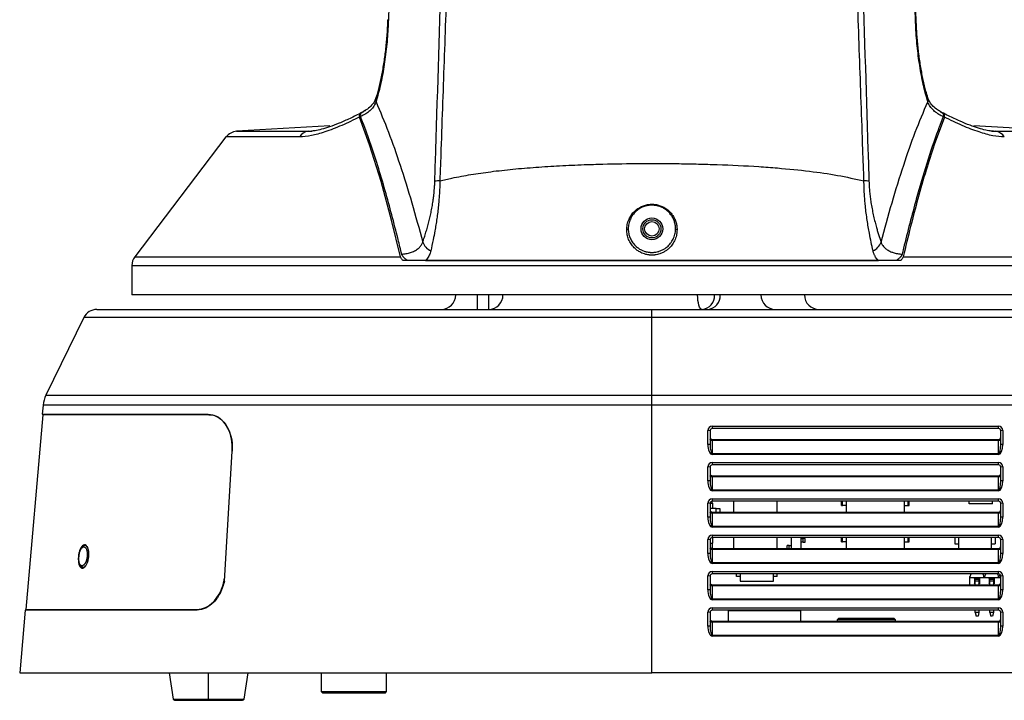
# Model space of a CAD drawing. Header units: millimetres. Extents: x 0 to 1100, y 0 to 813.
# Tile 21 of 24: x 894 to 1029, y 355 to 449. Entities that reach past the tile are written whole.
import ezdxf

# ---------------------------------------------------------------- set-up
doc = ezdxf.new("R2010")
doc.units = ezdxf.units.MM
doc.styles.add('SLDTEXTSTYLE0', font='TXT', dxfattribs={"width": 0.75})
doc.dimstyles.new('SLDDIMSTYLE1', dxfattribs={"dimtxt": 6.35, "dimasz": 9.3, "dimexe": 0, "dimexo": 0.0625, "dimgap": 1.5875, "dimtad": 1, "dimrnd": 1e-09, "dimzin": 12, "dimdsep": 46, "dimtxsty": 'SLDTEXTSTYLE0', "dimsah": 1, "dimcen": 0.09, "dimadec": 0, "dimazin": 3, "dimtfac": 1, "dimtofl": 0, "dimtmove": 0, "dimatfit": 3, "dimfxl": 1, "dimfrac": 2, "dimtolj": 1, "dimtzin": 12, "dimarcsym": 0})

# ---------------------------------------------------------------- blocks, each defined once
blk = doc.blocks.new('_D_14')
at = {"color": 7, "linetype": 'Continuous', "lineweight": 0}
for p, q in [((1024.79, 560.74), (1099.92, 560.74)), ((1096.92, 355.36), (1096.92, 560.74)), ((1049.44, 355.36), (1099.92, 355.36))]:
    blk.add_line(p, q, dxfattribs=at)
at = {"color": 7, "linetype": 'Continuous', "lineweight": 18}
for points in [[(1096.92, 560.74), (1095.41, 551.44), (1098.43, 551.44)], [(1096.92, 355.36), (1098.43, 364.66), (1095.41, 364.66)]]:
    blk.add_solid(points, dxfattribs=at)
at = {"color": 7, "linetype": 'Continuous', "lineweight": 18, "insert": (1088.73, 434.24), "char_height": 6.35, "attachment_point": 1, "rotation": 90, "style": 'SLDTEXTSTYLE0'}
blk.add_mtext('205.38', dxfattribs=at)

msp = doc.modelspace()

# ---------------------------------------------------------------- linework, layer by layer
at = {"color": 7, "linetype": 'Continuous', "lineweight": 25}
for p, q in [((942.79, 438.272), (942.633, 437.926)), ((942.911, 438.672), (942.79, 438.29)), ((1018.741, 438.29), (1018.637, 438.641)), ((941.926, 431.808), (940.52, 435.637)), ((1021.012, 435.637), (1019.607, 431.814)), ((936.449, 434.457), (923.612, 433.684)), ((1037.919, 433.684), (1025.075, 434.458)), ((922.156, 432.9), (909.614, 416.419)), ((943.491, 426.782), (941.926, 431.808)), ((944.943, 421.441), (943.491, 426.782)), ((946.178, 416.419), (944.943, 421.441)), ((909.206, 415.207), (909.206, 411.162)), ((1014.983, 415.882), (946.548, 415.882)), ((949.601, 415.884), (1011.93, 415.884)), ((1052.326, 411.162), (909.206, 411.162)), ((956.766, 409.162), (956.766, 411.162)), ((958.316, 409.162), (958.316, 411.162)), ((902.592, 408.04), (897.377, 397.377)), ((904.388, 409.162), (980.766, 409.162)), ((980.766, 408.04), (980.766, 409.162)), ((980.766, 409.162), (1062.766, 409.162)), ((980.766, 397.377), (980.766, 408.04)), ((1062.766, 408.04), (980.766, 408.04)), ((980.766, 397.377), (1062.766, 397.377)), ((980.766, 395.969), (980.766, 397.377)), ((896.986, 395.969), (896.88, 394.762)), ((980.766, 359.162), (980.766, 395.969)), ((1062.766, 395.969), (980.766, 395.969)), ((896.972, 394.662), (894.627, 367.862)), ((896.88, 394.762), (919.711, 394.762)), ((919.782, 394.662), (896.972, 394.662)), ((898.486, 394.762), (898.478, 394.662)), ((919.782, 394.662), (920.111, 394.662)), ((989.066, 393.088), (1028.466, 393.088)), ((989.066, 393.088), (989.066, 392.762)), ((1028.466, 392.762), (1028.466, 393.088)), ((988.466, 390.589), (988.466, 392.488)), ((988.766, 392.462), (988.766, 390.563)), ((1028.466, 392.762), (989.066, 392.762)), ((1028.766, 390.563), (1028.766, 392.462)), ((1029.066, 392.488), (1029.066, 390.589)), ((989.066, 391.262), (989.066, 391.114)), ((989.066, 391.262), (1028.466, 391.262)), ((989.066, 391.114), (989.066, 389.328)), ((1028.466, 391.114), (989.066, 391.114)), ((1028.466, 391.114), (1028.466, 391.262)), ((1028.466, 389.328), (1028.466, 391.114)), ((922.782, 385.762), (923.015, 389.662)), ((989.066, 389.328), (989.066, 389.202)), ((989.066, 389.328), (1028.466, 389.328)), ((1028.466, 389.202), (989.066, 389.202)), ((1028.466, 389.202), (1028.466, 389.328)), ((989.066, 388.088), (1028.466, 388.088)), ((989.066, 388.088), (989.066, 387.762)), ((1028.466, 387.762), (989.066, 387.762)), ((1028.466, 387.762), (1028.466, 388.088)), ((988.466, 385.589), (988.466, 387.488)), ((988.766, 387.462), (988.766, 385.563)), ((989.066, 386.262), (989.066, 386.114)), ((989.066, 386.262), (1028.466, 386.262)), ((1028.466, 386.114), (1028.466, 386.262)), ((1028.766, 385.563), (1028.766, 387.462)), ((1029.066, 387.488), (1029.066, 385.589)), ((921.943, 371.762), (922.782, 385.762)), ((989.066, 386.114), (989.066, 384.328)), ((1028.466, 386.114), (989.066, 386.114)), ((1028.466, 384.328), (1028.466, 386.114)), ((989.066, 384.328), (989.066, 384.202)), ((989.066, 384.328), (1028.466, 384.328)), ((1028.466, 384.202), (989.066, 384.202)), ((1028.466, 384.202), (1028.466, 384.328)), ((988.466, 380.589), (988.466, 382.488)), ((988.766, 382.462), (988.766, 380.563)), ((988.77, 382.512), (989.166, 382.512)), ((989.066, 383.088), (1028.466, 383.088)), ((989.066, 383.088), (989.066, 382.762)), ((989.066, 382.512), (989.066, 382.762)), ((1028.466, 382.762), (989.066, 382.762)), ((989.166, 381.762), (989.166, 382.512)), ((992.016, 382.762), (992.016, 381.262)), ((998.016, 381.262), (998.016, 382.762)), ((1006.866, 382.162), (1006.866, 382.762)), ((1006.866, 382.162), (1007.016, 382.162)), ((1007.016, 382.162), (1007.016, 382.762)), ((1007.516, 382.162), (1007.016, 382.162)), ((1007.516, 382.762), (1007.516, 381.262)), ((1015.516, 381.262), (1015.516, 382.762)), ((1015.516, 382.162), (1016.016, 382.162)), ((1016.016, 382.162), (1016.016, 382.762)), ((1016.016, 382.162), (1016.166, 382.162)), ((1016.166, 382.162), (1016.166, 382.762)), ((1024.416, 382.412), (1024.416, 382.762)), ((1027.616, 382.412), (1024.416, 382.412)), ((1027.616, 382.412), (1027.616, 382.762)), ((1028.466, 382.762), (1028.466, 383.088)), ((1028.766, 380.563), (1028.766, 382.462)), ((1029.066, 382.488), (1029.066, 380.589)), ((989.616, 381.762), (988.766, 381.762)), ((989.066, 381.262), (989.066, 381.114)), ((989.066, 381.262), (1028.466, 381.262)), ((989.066, 381.114), (989.066, 379.328)), ((1028.466, 381.114), (989.066, 381.114)), ((989.616, 381.262), (989.616, 381.762)), ((989.616, 381.762), (990.116, 381.762)), ((990.116, 381.762), (990.116, 381.262)), ((1028.466, 381.114), (1028.466, 381.262)), ((1028.466, 379.328), (1028.466, 381.114)), ((989.066, 379.328), (989.066, 379.202)), ((989.066, 379.328), (1028.466, 379.328)), ((1028.466, 379.202), (989.066, 379.202)), ((989.066, 378.088), (1028.466, 378.088)), ((989.066, 378.088), (989.066, 377.762)), ((1028.466, 379.202), (1028.466, 379.328)), ((1028.466, 377.762), (1028.466, 378.088)), ((988.466, 375.589), (988.466, 377.488)), ((988.766, 377.462), (988.766, 375.563)), ((988.766, 377.012), (989.166, 377.012)), ((1028.466, 377.762), (989.066, 377.762)), ((989.066, 377.012), (989.066, 376.262)), ((989.166, 377.012), (989.166, 377.762)), ((992.016, 377.762), (992.016, 376.262)), ((998.016, 376.262), (998.016, 377.762)), ((999.916, 377.762), (999.916, 376.262)), ((1001.316, 376.262), (1001.316, 377.762)), ((1001.316, 377.612), (1001.566, 377.612)), ((1001.566, 377.112), (1001.316, 377.112)), ((1001.566, 377.112), (1001.566, 377.612)), ((1001.866, 377.612), (1001.566, 377.612)), ((1001.566, 377.112), (1001.866, 377.112)), ((1001.866, 377.112), (1001.866, 377.612)), ((1006.866, 377.162), (1006.866, 377.762)), ((1006.866, 377.162), (1007.016, 377.162)), ((1007.016, 377.162), (1007.016, 377.762)), ((1007.516, 377.162), (1007.016, 377.162)), ((1007.516, 377.762), (1007.516, 376.262)), ((1015.516, 376.262), (1015.516, 377.762)), ((1015.516, 377.162), (1016.016, 377.162)), ((1016.016, 377.162), (1016.016, 377.762)), ((1016.016, 377.162), (1016.166, 377.162)), ((1016.166, 377.162), (1016.166, 377.762)), ((1022.436, 377.762), (1022.436, 376.917)), ((1022.436, 376.917), (1022.946, 376.917)), ((1022.946, 377.762), (1022.946, 376.262)), ((1027.516, 376.262), (1027.516, 377.762)), ((1027.516, 376.917), (1028.026, 376.917)), ((1028.026, 377.762), (1028.026, 376.917)), ((1028.766, 375.563), (1028.766, 377.462)), ((1029.066, 377.488), (1029.066, 375.589)), ((989.066, 376.262), (989.066, 376.114)), ((989.066, 376.262), (1028.466, 376.262)), ((989.066, 376.114), (989.066, 374.328)), ((1028.466, 376.114), (989.066, 376.114)), ((999.366, 376.262), (999.366, 376.662)), ((999.666, 376.662), (999.366, 376.662)), ((999.666, 376.262), (999.666, 376.662)), ((999.666, 376.662), (999.916, 376.662)), ((1028.466, 376.114), (1028.466, 376.262)), ((1028.466, 374.328), (1028.466, 376.114)), ((989.066, 374.328), (989.066, 374.202)), ((989.066, 374.328), (1028.466, 374.328)), ((1028.466, 374.202), (989.066, 374.202)), ((1028.466, 374.202), (1028.466, 374.328)), ((989.066, 373.088), (1028.466, 373.088)), ((989.066, 373.088), (989.066, 372.762)), ((1028.466, 372.762), (989.066, 372.762)), ((992.421, 372.407), (992.421, 372.762)), ((992.916, 372.762), (992.916, 371.762)), ((997.516, 371.762), (997.516, 372.762)), ((998.011, 372.407), (998.011, 372.762)), ((1024.566, 372.387), (1024.716, 372.762)), ((1026.316, 372.762), (1026.466, 372.387)), ((1026.566, 372.387), (1026.716, 372.762)), ((1028.316, 372.762), (1028.466, 372.387)), ((1028.466, 372.762), (1028.466, 373.088)), ((1028.566, 372.387), (1028.68, 372.672)), ((921.974, 372.262), (921.974, 372.262)), ((988.466, 370.589), (988.466, 372.488)), ((988.766, 372.462), (988.766, 370.563)), ((989.066, 371.262), (989.066, 371.114)), ((989.066, 371.262), (1028.466, 371.262)), ((992.916, 372.407), (992.421, 372.407)), ((992.916, 371.762), (997.516, 371.762)), ((998.011, 372.407), (997.516, 372.407)), ((1024.516, 372.387), (1024.566, 372.387)), ((1024.516, 372.262), (1024.516, 372.387)), ((1024.516, 372.262), (1024.566, 372.262)), ((1024.516, 371.262), (1024.516, 372.262)), ((1024.566, 372.262), (1024.566, 372.387)), ((1024.566, 372.262), (1026.466, 372.262)), ((1025.266, 372.012), (1025.166, 372.112)), ((1025.866, 372.112), (1025.166, 372.112)), ((1025.166, 372.112), (1025.166, 371.412)), ((1025.166, 371.412), (1025.266, 371.512)), ((1025.166, 371.412), (1025.266, 371.412)), ((1025.766, 372.012), (1025.266, 372.012)), ((1025.266, 371.812), (1025.266, 372.012)), ((1025.266, 371.812), (1025.766, 371.812)), ((1025.266, 371.262), (1025.266, 371.812)), ((1025.766, 372.012), (1025.866, 372.112)), ((1025.766, 372.012), (1025.766, 371.812)), ((1025.766, 371.812), (1025.766, 371.262)), ((1025.866, 371.412), (1025.766, 371.512)), ((1025.766, 371.412), (1025.866, 371.412)), ((1025.866, 372.112), (1025.866, 371.412)), ((1026.466, 372.262), (1026.466, 372.387)), ((1026.466, 372.262), (1026.516, 372.262)), ((1026.516, 372.387), (1026.566, 372.387)), ((1026.516, 372.262), (1026.566, 372.262)), ((1026.566, 372.262), (1026.566, 372.387)), ((1026.566, 372.262), (1028.466, 372.262)), ((1027.266, 372.012), (1027.166, 372.112)), ((1027.866, 372.112), (1027.166, 372.112)), ((1027.166, 372.112), (1027.166, 371.412)), ((1027.166, 371.412), (1027.266, 371.512)), ((1027.166, 371.412), (1027.266, 371.412)), ((1027.266, 371.812), (1027.266, 372.012)), ((1027.766, 372.012), (1027.266, 372.012)), ((1027.266, 371.812), (1027.766, 371.812)), ((1027.266, 371.262), (1027.266, 371.812)), ((1027.766, 372.012), (1027.866, 372.112)), ((1027.766, 372.012), (1027.766, 371.812)), ((1027.766, 371.812), (1027.766, 371.262)), ((1027.866, 371.412), (1027.766, 371.512)), ((1027.766, 371.412), (1027.866, 371.412)), ((1027.866, 372.112), (1027.866, 371.412)), ((1028.466, 372.262), (1028.466, 372.387)), ((1028.466, 372.262), (1028.516, 372.262)), ((1028.466, 371.114), (1028.466, 371.262)), ((1028.516, 372.387), (1028.566, 372.387)), ((1028.516, 372.262), (1028.566, 372.262)), ((1028.566, 372.262), (1028.566, 372.387)), ((1028.566, 372.262), (1028.766, 372.262)), ((1028.766, 370.563), (1028.766, 372.462)), ((1029.066, 372.488), (1029.066, 370.589)), ((989.066, 371.114), (989.066, 369.328)), ((1028.466, 371.114), (989.066, 371.114)), ((1028.466, 369.328), (1028.466, 371.114)), ((989.066, 369.328), (989.066, 369.202)), ((989.066, 369.328), (1028.466, 369.328)), ((1028.466, 369.202), (989.066, 369.202)), ((1028.466, 369.202), (1028.466, 369.328)), ((894.518, 367.762), (893.766, 359.162)), ((918.173, 367.762), (894.518, 367.762)), ((894.627, 367.862), (918.194, 367.862)), ((896.133, 367.862), (896.124, 367.762)), ((988.466, 365.589), (988.466, 367.488)), ((988.766, 367.462), (988.766, 365.563)), ((989.066, 368.088), (1028.466, 368.088)), ((989.066, 368.088), (989.066, 367.762)), ((1028.466, 367.762), (989.066, 367.762)), ((991.375, 367.762), (991.275, 367.662)), ((991.275, 367.662), (991.275, 366.262)), ((1001.275, 367.662), (991.275, 367.662)), ((1001.275, 367.662), (1001.175, 367.762)), ((1001.275, 366.262), (1001.275, 367.662)), ((1025.266, 367.462), (1025.266, 367.762)), ((1025.266, 367.462), (1025.391, 366.962)), ((1025.766, 367.462), (1025.266, 367.462)), ((1025.766, 367.462), (1025.641, 366.962)), ((1025.766, 367.762), (1025.766, 367.462)), ((1027.266, 367.462), (1027.266, 367.762)), ((1027.766, 367.462), (1027.266, 367.462)), ((1027.266, 367.462), (1027.391, 366.962)), ((1027.766, 367.462), (1027.641, 366.962)), ((1027.766, 367.762), (1027.766, 367.462)), ((1028.466, 367.762), (1028.466, 368.088)), ((1028.766, 365.563), (1028.766, 367.462)), ((1029.066, 367.488), (1029.066, 365.589)), ((989.066, 366.262), (989.066, 366.114)), ((989.066, 366.262), (1028.466, 366.262)), ((989.066, 366.114), (989.066, 364.328)), ((1028.466, 366.114), (989.066, 366.114)), ((1006.475, 366.662), (1006.275, 366.462)), ((1006.275, 366.462), (1006.275, 366.262)), ((1014.275, 366.462), (1006.275, 366.462)), ((1006.475, 366.662), (1014.075, 366.662)), ((1014.275, 366.462), (1014.075, 366.662)), ((1014.275, 366.262), (1014.275, 366.462)), ((1025.641, 366.962), (1025.391, 366.962)), ((1027.641, 366.962), (1027.391, 366.962)), ((1028.466, 366.114), (1028.466, 366.262)), ((1028.466, 364.328), (1028.466, 366.114)), ((989.066, 364.328), (989.066, 364.202)), ((989.066, 364.328), (1028.466, 364.328)), ((1028.466, 364.202), (989.066, 364.202)), ((1028.466, 364.202), (1028.466, 364.328)), ((893.766, 359.162), (980.766, 359.162)), ((914.346, 359.162), (914.89, 355.532)), ((924.641, 355.532), (925.186, 359.162)), ((935.266, 359.162), (935.266, 356.562)), ((944.266, 356.562), (944.266, 359.162)), ((1060.766, 359.162), (980.766, 359.162)), ((935.266, 356.562), (935.466, 356.362)), ((935.266, 356.562), (944.266, 356.562)), ((944.066, 356.362), (935.466, 356.362)), ((944.066, 356.362), (944.266, 356.562)), ((915.088, 355.362), (919.766, 355.362)), ((919.766, 355.532), (919.766, 355.362)), ((919.766, 355.362), (924.444, 355.362))]:
    msp.add_line(p, q, dxfattribs=at)
at = {"color": 8, "linetype": 'Continuous', "lineweight": 25}
for p, q in [((1018.664, 438.439), (1018.738, 438.266)), ((923.612, 433.684), (933.475, 433.684)), ((933.475, 433.684), (933.961, 433.716)), ((1027.532, 433.719), (1028.056, 433.684)), ((1027.79, 433.71), (1027.639, 433.725)), ((1028.056, 433.684), (1037.919, 433.684)), ((932.27, 432.9), (922.156, 432.9)), ((977.516, 420.382), (977.516, 420.262)), ((984.016, 420.262), (984.016, 420.382)), ((909.614, 416.419), (946.178, 416.419)), ((1015.353, 416.419), (1051.917, 416.419)), ((909.206, 415.207), (1052.326, 415.207)), ((980.766, 408.04), (902.592, 408.04)), ((897.377, 397.377), (980.766, 397.377)), ((980.766, 395.969), (896.986, 395.969)), ((919.766, 355.532), (919.766, 359.162)), ((914.89, 355.532), (919.766, 355.532)), ((919.766, 355.532), (924.641, 355.532))]:
    msp.add_line(p, q, dxfattribs=at)
at = {"color": 8, "linetype": 'Continuous', "lineweight": 25, "flags": 128}
for points in [[(944.4, 449.047), (944.415, 449.047), (944.499, 449.044)], [(1017.033, 449.044), (1017.117, 449.047), (1017.132, 449.047)]]:
    msp.add_lwpolyline(points, dxfattribs=at)
at = {"color": 7, "linetype": 'Continuous', "lineweight": 25, "flags": 128}
for points in [[(977.516, 420.262), (977.512, 420.238), (977.499, 420.214), (977.48, 420.193), (977.453, 420.174), (977.421, 420.159), (977.385, 420.148), (977.346, 420.142), (977.305, 420.141)], [(984.226, 420.141), (984.186, 420.142), (984.147, 420.148), (984.11, 420.159), (984.078, 420.174), (984.052, 420.193), (984.032, 420.214), (984.02, 420.238), (984.016, 420.262)], [(987.661, 409.162), (987.544, 409.2), (987.431, 409.314), (987.328, 409.499), (987.237, 409.748), (987.162, 410.051), (987.107, 410.397), (987.073, 410.772), (987.061, 411.162)], [(989.066, 391.114), (989.007, 391.117), (988.951, 391.126), (988.899, 391.14), (988.854, 391.159), (988.816, 391.182), (988.789, 391.208), (988.772, 391.237), (988.766, 391.267)], [(1028.766, 391.267), (1028.76, 391.237), (1028.743, 391.208), (1028.715, 391.182), (1028.678, 391.159), (1028.632, 391.14), (1028.581, 391.126), (1028.524, 391.117), (1028.466, 391.114)], [(989.066, 386.114), (989.007, 386.117), (988.951, 386.126), (988.899, 386.14), (988.854, 386.159), (988.816, 386.182), (988.789, 386.208), (988.772, 386.237), (988.766, 386.267)], [(1028.766, 386.267), (1028.76, 386.237), (1028.743, 386.208), (1028.715, 386.182), (1028.678, 386.159), (1028.632, 386.14), (1028.581, 386.126), (1028.524, 386.117), (1028.466, 386.114)], [(989.066, 381.114), (989.007, 381.117), (988.951, 381.126), (988.899, 381.14), (988.854, 381.159), (988.816, 381.182), (988.789, 381.208), (988.772, 381.237), (988.766, 381.267)], [(1028.766, 381.267), (1028.76, 381.237), (1028.743, 381.208), (1028.715, 381.182), (1028.678, 381.159), (1028.632, 381.14), (1028.581, 381.126), (1028.524, 381.117), (1028.466, 381.114)], [(989.066, 376.114), (989.007, 376.117), (988.951, 376.126), (988.899, 376.14), (988.854, 376.159), (988.816, 376.182), (988.789, 376.208), (988.772, 376.237), (988.766, 376.267)], [(1028.766, 376.267), (1028.76, 376.237), (1028.743, 376.208), (1028.715, 376.182), (1028.678, 376.159), (1028.632, 376.14), (1028.581, 376.126), (1028.524, 376.117), (1028.466, 376.114)], [(989.066, 371.114), (989.007, 371.117), (988.951, 371.126), (988.899, 371.14), (988.854, 371.159), (988.816, 371.182), (988.789, 371.208), (988.772, 371.237), (988.766, 371.267)], [(1028.766, 371.267), (1028.76, 371.237), (1028.743, 371.208), (1028.715, 371.182), (1028.678, 371.159), (1028.632, 371.14), (1028.581, 371.126), (1028.524, 371.117), (1028.466, 371.114)], [(989.066, 366.114), (989.007, 366.117), (988.951, 366.126), (988.899, 366.14), (988.854, 366.159), (988.816, 366.182), (988.789, 366.208), (988.772, 366.237), (988.766, 366.267)], [(1028.766, 366.267), (1028.76, 366.237), (1028.743, 366.208), (1028.715, 366.182), (1028.678, 366.159), (1028.632, 366.14), (1028.581, 366.126), (1028.524, 366.117), (1028.466, 366.114)]]:
    msp.add_lwpolyline(points, dxfattribs=at)
at = {"color": 7, "linetype": 'Continuous', "lineweight": 25}
for centre, radius in [((980.766, 420.262), 1.5), ((980.766, 420.26), 1.25), ((980.766, 420.26), 1)]:
    msp.add_circle(centre, radius, dxfattribs=at)
at = {"color": 8, "linetype": 'Continuous', "lineweight": 25}
for centre, radius, start, end in [((943.632, 438.022), 0.874, 162.7002, 198.43346), ((1017.9, 438.022), 0.873, 341.56117, 17.52575)]:
    msp.add_arc(centre, radius, start, end, dxfattribs=at)
at = {"color": 7, "linetype": 'Continuous', "lineweight": 25}
for centre, radius, start, end in [((923.748, 431.689), 2, 93.88409, 142.72915), ((933.654, 432.092), 1.602, 96.40415, 149.71789), ((1027.878, 432.092), 1.602, 30.28211, 83.59585), ((951.538, 420.199), 6.657, 89.58809, 95.54815), ((1009.993, 420.198), 6.658, 84.45296, 90.41246), ((951.137, 419.071), 2.008, 198.62078, 246.41317), ((1010.395, 419.071), 2.008, 293.58622, 341.37797), ((911.206, 415.207), 2, 142.72915, 180), ((951.766, 411.162), 2, 270, 0), ((958.292, 411.138), 1.977, 270.70178, 0.68499), ((987.516, 411.037), 1.881, 274.40195, 3.81126), ((988.291, 411.037), 1.881, 274.40195, 3.81126), ((997.766, 411.162), 2, 180, 270), ((1003.766, 411.162), 2, 180, 270), ((904.388, 407.162), 2, 90, 153.9406), ((900.971, 395.62), 4, 153.9406, 175), ((989.066, 392.488), 0.6, 90, 180), ((1028.466, 392.488), 0.6, 0, 90), ((988.54, 391.608), 0.883, 75.20406, 94.83381), ((989.066, 392.462), 0.3, 90, 180), ((1028.466, 392.462), 0.3, 0, 90), ((1028.991, 391.608), 0.883, 85.16619, 104.79594), ((988.54, 389.709), 0.883, 75.20406, 94.83381), ((989.066, 391.562), 0.3, 180, 270), ((1028.466, 391.562), 0.3, 270, 0), ((1028.991, 389.709), 0.883, 85.16619, 104.79594), ((989.066, 387.488), 0.6, 90, 180), ((989.066, 387.462), 0.3, 90, 180), ((1028.466, 387.488), 0.6, 0, 90), ((1028.466, 387.462), 0.3, 0, 90), ((988.54, 386.608), 0.883, 75.20406, 94.83381), ((989.066, 386.562), 0.3, 180, 270), ((1028.466, 386.562), 0.3, 270, 0), ((1028.991, 386.608), 0.883, 85.16619, 104.79594), ((988.54, 384.709), 0.883, 75.20406, 94.83381), ((1028.991, 384.709), 0.883, 85.16619, 104.79594), ((989.066, 382.488), 0.6, 90, 180), ((988.54, 381.608), 0.883, 75.20406, 94.83381), ((989.066, 382.462), 0.3, 90, 180), ((1028.466, 382.488), 0.6, 0, 90), ((1028.466, 382.462), 0.3, 0, 90), ((1028.991, 381.608), 0.883, 85.16619, 104.79594), ((989.066, 381.562), 0.3, 180, 270), ((1028.466, 381.562), 0.3, 270, 0), ((988.54, 379.709), 0.883, 75.20406, 94.83381), ((1028.991, 379.709), 0.883, 85.16619, 104.79594), ((989.066, 377.488), 0.6, 90, 180), ((1028.466, 377.488), 0.6, 0, 90), ((988.54, 376.608), 0.883, 75.20406, 94.83381), ((989.066, 377.462), 0.3, 90, 180), ((1028.466, 377.462), 0.3, 0, 90), ((1028.991, 376.608), 0.883, 85.16619, 104.79594), ((988.54, 374.709), 0.883, 75.20406, 94.83381), ((989.066, 376.562), 0.3, 180, 270), ((1028.466, 376.562), 0.3, 270, 0), ((1028.991, 374.709), 0.883, 85.16619, 104.79594), ((989.066, 372.488), 0.6, 90, 180), ((989.066, 372.462), 0.3, 90, 180), ((1028.466, 372.488), 0.6, 0, 90), ((1028.466, 372.462), 0.3, 0, 90), ((988.54, 371.608), 0.883, 75.20406, 94.83381), ((989.066, 371.562), 0.3, 180, 270), ((1028.466, 371.562), 0.3, 270, 0), ((1028.991, 371.608), 0.883, 85.16619, 104.79594), ((988.54, 369.709), 0.883, 75.20406, 94.83381), ((1028.991, 369.709), 0.883, 85.16619, 104.79594), ((989.066, 367.488), 0.6, 90, 180), ((988.54, 366.608), 0.883, 75.20406, 94.83381), ((989.066, 367.462), 0.3, 90, 180), ((1028.466, 367.488), 0.6, 0, 90), ((1028.466, 367.462), 0.3, 0, 90), ((1028.991, 366.608), 0.883, 85.16619, 104.79594), ((989.066, 366.562), 0.3, 180, 270), ((1028.466, 366.562), 0.3, 270, 0), ((988.54, 364.709), 0.883, 75.20406, 94.83381), ((1028.991, 364.709), 0.883, 85.16619, 104.79594), ((915.088, 355.562), 0.2, 188.53077, 270), ((924.444, 355.562), 0.2, 270, 351.46923)]:
    msp.add_arc(centre, radius, start, end, dxfattribs=at)
for centre, major_axis, ratio, start_param, end_param in [((989.066, 390.589), (0, 1.388), 0.4323934, 1.5707963, 3.1415927), ((989.066, 390.563), (0, 1.235), 0.2428568, 1.5707963, 3.1415927), ((1028.466, 390.589), (0, 1.388), 0.4323934, 3.1415927, 4.712389), ((1028.466, 390.563), (0, 1.235), 0.2428568, 3.1415927, 4.712389), ((989.066, 385.589), (0, 1.388), 0.4323934, 1.5707963, 3.1415927), ((989.066, 385.563), (0, 1.235), 0.2428568, 1.5707963, 3.1415927), ((1028.466, 385.589), (0, 1.388), 0.4323934, 3.1415927, 4.712389), ((1028.466, 385.563), (0, 1.235), 0.2428568, 3.1415927, 4.712389), ((989.066, 380.589), (0, 1.388), 0.4323934, 1.5707963, 3.1415927), ((989.066, 380.563), (0, 1.235), 0.2428568, 1.5707963, 3.1415927), ((1028.466, 380.589), (0, 1.388), 0.4323934, 3.1415927, 4.712389), ((1028.466, 380.563), (0, 1.235), 0.2428568, 3.1415927, 4.712389), ((989.066, 375.589), (0, 1.388), 0.4323934, 1.5707963, 3.1415927), ((989.066, 375.563), (0, 1.235), 0.2428568, 1.5707963, 3.1415927), ((1028.466, 375.589), (0, 1.388), 0.4323934, 3.1415927, 4.712389), ((1028.466, 375.563), (0, 1.235), 0.2428568, 3.1415927, 4.712389), ((989.066, 370.589), (0, 1.388), 0.4323934, 1.5707963, 3.1415927), ((989.066, 370.563), (0, 1.235), 0.2428568, 1.5707963, 3.1415927), ((1028.466, 370.589), (0, 1.388), 0.4323934, 3.1415927, 4.712389), ((1028.466, 370.563), (0, 1.235), 0.2428568, 3.1415927, 4.712389), ((989.066, 365.589), (0, 1.388), 0.4323934, 1.5707963, 3.1415927), ((989.066, 365.563), (0, 1.235), 0.2428568, 1.5707963, 3.1415927), ((1028.466, 365.589), (0, 1.388), 0.4323934, 3.1415927, 4.712389), ((1028.466, 365.563), (0, 1.235), 0.2428568, 3.1415927, 4.712389)]:
    msp.add_ellipse(centre, major_axis=major_axis, ratio=ratio, start_param=start_param, end_param=end_param, dxfattribs=at)
for points, knots in [([(946.954, 510.34), (946.954, 510.34), (946.805, 509.069), (946.641, 506.511), (946.467, 501.391), (946.052, 492.428), (945.382, 474.552), (944.852, 459.236), (944.499, 449.044)], [0, 0, 0, 0, 0.0000006, 0.0625835, 0.1252223, 0.2505654, 0.5013095, 1, 1, 1, 1]), ([(1017.033, 449.044), (1016.774, 456.654), (1016.255, 471.874), (1015.575, 489.699), (1015.096, 501.218), (1014.882, 505.778), (1014.776, 508.387), (1014.644, 509.686), (1014.578, 510.335)], [0, 0, 0, 0, 0.3723812, 0.7447665, 0.87236, 0.9361593, 0.968061, 1, 1, 1, 1]), ([(1017.134, 449.047), (1016.953, 454.382), (1016.404, 470.465), (1015.781, 489.155), (1015.131, 503.731), (1015, 508.085), (1014.806, 509.822), (1014.749, 510.332)], [0, 0, 0, 0, 0.2610725, 0.7871563, 0.9144884, 0.9748991, 1, 1, 1, 1]), ([(950.895, 426.824), (950.94, 428.259), (951.256, 438.339), (951.723, 452.768), (952.233, 470.06), (952.627, 481.576), (952.791, 491.615), (952.838, 500.197), (953.211, 505.908), (953.397, 508.763)], [0, 0, 0, 0, 0.052207, 0.3669011, 0.5246968, 0.6824942, 0.7883332, 0.8942082, 1, 1, 1, 1]), ([(954.491, 508.324), (954.286, 504.143), (953.877, 495.78), (953.602, 483.039), (953.09, 470.145), (952.654, 457.138), (952.196, 444.134), (951.836, 434.049), (951.636, 428.29), (951.586, 426.855)], [0, 0, 0, 0, 0.15621665, 0.31243916, 0.47168051, 0.63092125, 0.78921136, 0.9475055, 1, 1, 1, 1]), ([(1009.945, 426.855), (1009.896, 428.29), (1009.695, 434.049), (1009.336, 444.134), (1008.878, 457.138), (1008.441, 470.145), (1007.931, 483.03), (1007.646, 495.753), (1007.245, 504.098), (1007.044, 508.271)], [0, 0, 0, 0, 0.0525301, 0.21093, 0.3693259, 0.5286733, 0.6880211, 0.8440122, 1, 1, 1, 1]), ([(1008.135, 508.762), (1008.137, 508.739), (1008.382, 505.871), (1008.653, 500.149), (1008.744, 491.591), (1008.903, 481.568), (1009.299, 470.06), (1009.809, 452.768), (1010.275, 438.339), (1010.592, 428.259), (1010.637, 426.824)], [0, 0, 0, 0, 0.0008624, 0.1063705, 0.2119533, 0.3175007, 0.4752992, 0.6330962, 0.9477921, 1, 1, 1, 1]), ([(944.393, 449.047), (944.375, 448.543), (944.332, 447.372), (944.179, 445.556), (943.949, 443.636), (943.654, 441.808), (943.3, 440.122), (943.007, 438.945), (942.826, 438.39), (942.792, 438.285)], [0, 0, 0, 0, 0.1267456, 0.2947279, 0.4624916, 0.6305911, 0.7964798, 0.9617381, 1, 1, 1, 1]), ([(944.499, 449.044), (944.486, 448.735), (944.438, 447.485), (944.266, 445.277), (943.91, 442.557), (943.427, 439.977), (943.013, 438.496), (942.803, 437.746)], [0, 0, 0, 0, 0.0747196, 0.3026868, 0.5371848, 0.76529, 1, 1, 1, 1]), ([(1018.728, 437.746), (1018.663, 437.967), (1018.387, 438.897), (1017.95, 440.737), (1017.503, 443.347), (1017.175, 446.151), (1017.081, 448.07), (1017.033, 449.044)], [0, 0, 0, 0, 0.0711942, 0.3001476, 0.5357834, 0.7645887, 1, 1, 1, 1]), ([(1018.741, 438.289), (1018.651, 438.583), (1018.42, 439.339), (1018.091, 440.745), (1017.763, 442.465), (1017.491, 444.315), (1017.289, 446.252), (1017.171, 447.844), (1017.148, 448.78), (1017.141, 449.047)], [0, 0, 0, 0, 0.1035894, 0.2659497, 0.4307478, 0.5973143, 0.7646157, 0.9326454, 1, 1, 1, 1]), ([(942.803, 437.746), (942.719, 437.548), (942.546, 437.146), (942.108, 436.627), (941.554, 436.174), (941.052, 435.881), (940.738, 435.736), (940.667, 435.703)], [0, 0, 0, 0, 0.2273065, 0.4618441, 0.6930043, 0.9297997, 1, 1, 1, 1]), ([(942.792, 438.273), (942.719, 438.083), (942.575, 437.705), (942.099, 437.141), (941.57, 436.68), (941.137, 436.444), (940.979, 436.358)], [0, 0, 0, 0, 0.2873256, 0.5704848, 0.8436333, 1, 1, 1, 1]), ([(942.803, 437.746), (943.382, 436.383), (944.541, 433.651), (946.167, 428.952), (947.744, 423.891), (948.737, 420.252), (949.234, 418.43)], [0, 0, 0, 0, 0.23955494, 0.48005553, 0.73982592, 1, 1, 1, 1]), ([(1012.297, 418.43), (1012.794, 420.249), (1013.787, 423.889), (1015.362, 428.943), (1016.988, 433.646), (1018.148, 436.378), (1018.728, 437.746)], [0, 0, 0, 0, 0.2598026, 0.519944, 0.7595794, 1, 1, 1, 1]), ([(1020.865, 435.703), (1020.832, 435.718), (1020.565, 435.84), (1020.092, 436.098), (1019.512, 436.542), (1019.02, 437.082), (1018.827, 437.522), (1018.728, 437.746)], [0, 0, 0, 0, 0.0320535, 0.25992, 0.4929785, 0.7420314, 1, 1, 1, 1]), ([(1020.551, 436.356), (1020.393, 436.443), (1019.952, 436.686), (1019.417, 437.155), (1018.95, 437.716), (1018.81, 438.088), (1018.741, 438.272)], [0, 0, 0, 0, 0.158471, 0.4396031, 0.7231106, 1, 1, 1, 1]), ([(940.989, 436.342), (940.971, 436.33), (940.933, 436.306), (940.889, 436.271), (940.865, 436.253)], [0, 0, 0, 0, 0.4733607, 1, 1, 1, 1]), ([(941.401, 436.6), (941.391, 436.592), (941.28, 436.501), (941.122, 436.426), (940.978, 436.357)], [0, 0, 0, 0, 0.0877678, 1, 1, 1, 1]), ([(940.988, 436.34), (940.998, 436.346), (941.025, 436.363), (941.062, 436.378), (941.082, 436.381), (941.093, 436.383)], [0, 0, 0, 0, 0.2163956, 0.6037752, 1, 1, 1, 1]), ([(1020.439, 436.383), (1020.452, 436.381), (1020.478, 436.376), (1020.515, 436.359), (1020.538, 436.344), (1020.539, 436.344)], [0, 0, 0, 0, 0.4846219, 0.9870329, 1, 1, 1, 1]), ([(1020.666, 436.253), (1020.639, 436.274), (1020.594, 436.31), (1020.557, 436.332), (1020.542, 436.341)], [0, 0, 0, 0, 0.610006, 1, 1, 1, 1]), ([(940.52, 435.637), (939.707, 435.242), (938.063, 434.443), (935.84, 433.59), (933.844, 433.014), (932.801, 432.938), (932.27, 432.9)], [0, 0, 0, 0, 0.2651947, 0.5358636, 0.7640273, 1, 1, 1, 1]), ([(940.821, 436.251), (940.286, 435.98), (939.226, 435.443), (937.743, 434.792), (936.421, 434.288), (935.314, 433.95), (934.465, 433.759), (934.069, 433.724), (933.906, 433.71)], [0, 0, 0, 0, 0.2025965, 0.4013667, 0.5822652, 0.7461967, 0.8954696, 1, 1, 1, 1]), ([(940.697, 436.151), (940.664, 436.12), (940.597, 436.059), (940.527, 435.955), (940.489, 435.841), (940.488, 435.733), (940.511, 435.665), (940.52, 435.637)], [0, 0, 0, 0, 0.19837599, 0.40121921, 0.61841286, 0.84333831, 1, 1, 1, 1]), ([(940.667, 435.703), (940.654, 435.742), (940.628, 435.822), (940.638, 435.943), (940.686, 436.061), (940.764, 436.165), (940.834, 436.226), (940.865, 436.253)], [0, 0, 0, 0, 0.2052439, 0.4168903, 0.6222761, 0.8342207, 1, 1, 1, 1]), ([(946.333, 416.773), (946.17, 417.444), (945.444, 420.427), (944.042, 425.742), (942.349, 431.248), (941.161, 434.48), (940.715, 435.582), (940.667, 435.703)], [0, 0, 0, 0, 0.0977132, 0.4338705, 0.7961378, 0.977708, 1, 1, 1, 1]), ([(940.697, 436.151), (940.721, 436.17), (940.77, 436.21), (940.828, 436.25), (940.874, 436.276), (940.891, 436.279), (940.9, 436.281)], [0, 0, 0, 0, 0.2662828, 0.538644, 0.7657043, 1, 1, 1, 1]), ([(1020.865, 435.703), (1020.676, 435.229), (1020.434, 434.622), (1019.656, 432.541), (1018.572, 429.326), (1016.987, 423.883), (1015.888, 419.626), (1015.263, 417.042), (1015.198, 416.773)], [0, 0, 0, 0, 0.086904, 0.1112359, 0.36797, 0.6247882, 0.9609397, 1, 1, 1, 1]), ([(1020.632, 436.281), (1020.64, 436.279), (1020.657, 436.276), (1020.702, 436.251), (1020.761, 436.211), (1020.81, 436.171), (1020.835, 436.151)], [0, 0, 0, 0, 0.2257078, 0.4595309, 0.7263809, 1, 1, 1, 1]), ([(1027.603, 433.711), (1027.557, 433.713), (1027.319, 433.722), (1026.683, 433.839), (1025.709, 434.094), (1024.513, 434.505), (1023.124, 435.077), (1021.819, 435.677), (1020.969, 436.123), (1020.662, 436.284)], [0, 0, 0, 0, 0.0335463, 0.1725127, 0.3282151, 0.4956724, 0.6806308, 0.8849057, 1, 1, 1, 1]), ([(1020.666, 436.253), (1020.695, 436.228), (1020.765, 436.167), (1020.848, 436.059), (1020.895, 435.937), (1020.902, 435.816), (1020.877, 435.741), (1020.865, 435.703)], [0, 0, 0, 0, 0.1541478, 0.3772144, 0.6082629, 0.8013592, 1, 1, 1, 1]), ([(1021.012, 435.637), (1021.024, 435.675), (1021.048, 435.752), (1021.037, 435.869), (1020.989, 435.983), (1020.917, 436.077), (1020.857, 436.13), (1020.835, 436.151)], [0, 0, 0, 0, 0.21325206, 0.43336763, 0.64671682, 0.86688361, 1, 1, 1, 1]), ([(1029.261, 432.9), (1028.75, 432.936), (1027.71, 433.009), (1025.731, 433.576), (1023.486, 434.435), (1021.843, 435.234), (1021.012, 435.637)], [0, 0, 0, 0, 0.22771076, 0.46413841, 0.72891064, 1, 1, 1, 1]), ([(1019.607, 431.814), (1019.232, 430.661), (1018.456, 428.278), (1017.385, 424.494), (1016.339, 420.52), (1015.687, 417.808), (1015.353, 416.419)], [0, 0, 0, 0, 0.2417517, 0.4997263, 0.7436047, 1, 1, 1, 1]), ([(951.586, 426.855), (952.138, 426.987), (953.52, 427.316), (955.852, 427.743), (958.651, 428.15), (961.636, 428.481), (964.8, 428.748), (968.072, 428.952), (971.158, 429.088), (974.872, 429.202), (979.237, 429.268), (983.641, 429.251), (987.148, 429.185), (990.843, 429.077), (994.487, 428.902), (998.722, 428.593), (1002.372, 428.224), (1006.365, 427.661), (1008.75, 427.124), (1009.945, 426.855)], [0, 0, 0, 0, 0.0331931, 0.0831165, 0.1332856, 0.1870706, 0.2411389, 0.2956347, 0.3507085, 0.3924092, 0.4754269, 0.5594478, 0.6022931, 0.643695, 0.7381161, 0.7813674, 0.8582473, 0.9289394, 1, 1, 1, 1]), ([(949.234, 418.43), (949.308, 418.65), (949.455, 419.09), (949.671, 419.776), (949.88, 420.49), (950.074, 421.214), (950.251, 421.948), (950.411, 422.693), (950.556, 423.477), (950.671, 424.221), (950.783, 425.116), (950.86, 425.964), (950.886, 426.607), (950.895, 426.824)], [0, 0, 0, 0, 0.0955169, 0.1911275, 0.2871835, 0.3834909, 0.4709183, 0.5587202, 0.6480135, 0.738003, 0.8023795, 0.9332278, 1, 1, 1, 1]), ([(951.586, 426.855), (951.585, 426.734), (951.578, 426.244), (951.545, 425.376), (951.488, 424.517), (951.42, 423.72), (951.346, 422.988), (951.236, 422.093), (951.111, 421.22), (950.996, 420.514), (950.849, 419.683), (950.641, 418.606), (950.445, 417.732), (950.333, 417.231)], [0, 0, 0, 0, 0.0335672, 0.135301, 0.238618, 0.273411, 0.3613991, 0.4502319, 0.5401898, 0.6308423, 0.6767084, 0.8148285, 1, 1, 1, 1]), ([(1011.198, 417.232), (1011.111, 417.621), (1010.936, 418.4), (1010.714, 419.508), (1010.532, 420.528), (1010.386, 421.447), (1010.253, 422.412), (1010.146, 423.352), (1010.064, 424.249), (1010.005, 425.098), (1009.962, 425.97), (1009.951, 426.559), (1009.945, 426.855)], [0, 0, 0, 0, 0.1443457, 0.2892065, 0.3857721, 0.482745, 0.5813321, 0.6806655, 0.7588727, 0.8376384, 0.9184125, 1, 1, 1, 1]), ([(1010.637, 426.824), (1010.647, 426.581), (1010.667, 426.092), (1010.727, 425.354), (1010.808, 424.616), (1010.918, 423.833), (1011.057, 423.021), (1011.227, 422.185), (1011.416, 421.378), (1011.604, 420.665), (1011.837, 419.849), (1012.064, 419.125), (1012.239, 418.604), (1012.297, 418.43)], [0, 0, 0, 0, 0.0746766, 0.1502048, 0.228141, 0.3067745, 0.4028448, 0.4997335, 0.5986131, 0.6979688, 0.7732725, 0.9243075, 1, 1, 1, 1]), ([(977.305, 420.141), (977.308, 420.258), (977.315, 420.494), (977.371, 420.858), (977.467, 421.228), (977.594, 421.559), (977.737, 421.847), (977.884, 422.091), (978.055, 422.328), (978.249, 422.553), (978.462, 422.763), (978.695, 422.955), (978.95, 423.13), (979.214, 423.278), (979.567, 423.438), (979.934, 423.552), (980.306, 423.618), (980.674, 423.652), (981.039, 423.642), (981.397, 423.59), (981.747, 423.51), (982.084, 423.39), (982.401, 423.233), (982.706, 423.053), (982.987, 422.839), (983.306, 422.534), (983.59, 422.191), (983.818, 421.811), (983.965, 421.488), (984.059, 421.232), (984.132, 420.971), (984.186, 420.7), (984.22, 420.422), (984.224, 420.235), (984.226, 420.141)], [0, 0, 0, 0, 0.0369494, 0.0743287, 0.1123929, 0.1509775, 0.1772676, 0.2037196, 0.2307132, 0.2579096, 0.2840996, 0.3107296, 0.3375909, 0.3649378, 0.3888244, 0.4372136, 0.4619866, 0.4846098, 0.5304915, 0.5538044, 0.576165, 0.6214821, 0.6444827, 0.6672806, 0.713446, 0.7368483, 0.7850251, 0.8340731, 0.8604178, 0.8869119, 0.9138398, 0.9409027, 0.9703773, 1, 1, 1, 1]), ([(984.016, 420.262), (984.014, 420.348), (984.01, 420.522), (983.978, 420.778), (983.928, 421.025), (983.86, 421.265), (983.772, 421.506), (983.634, 421.806), (983.419, 422.161), (983.154, 422.478), (982.854, 422.761), (982.591, 422.96), (982.305, 423.128), (982.007, 423.274), (981.691, 423.385), (981.363, 423.46), (981.028, 423.509), (980.685, 423.519), (980.34, 423.487), (979.991, 423.427), (979.647, 423.322), (979.316, 423.175), (979.07, 423.039), (978.833, 422.88), (978.61, 422.7), (978.408, 422.504), (978.227, 422.297), (978.067, 422.079), (977.926, 421.85), (977.792, 421.585), (977.673, 421.282), (977.582, 420.943), (977.526, 420.601), (977.519, 420.375), (977.516, 420.262)], [0, 0, 0, 0, 0.0296766, 0.059496, 0.0859496, 0.1125256, 0.1395126, 0.1666551, 0.2148155, 0.263816, 0.2865653, 0.3326014, 0.3559462, 0.3782454, 0.4234212, 0.4463533, 0.4689113, 0.5146576, 0.5379007, 0.5617099, 0.6099598, 0.6346594, 0.6607563, 0.6873259, 0.7141316, 0.741415, 0.7676639, 0.7941053, 0.8211176, 0.8483112, 0.8853534, 0.922917, 0.9612163, 1, 1, 1, 1]), ([(984.226, 420.141), (984.221, 419.997), (984.214, 419.788), (984.163, 419.458), (984.091, 419.147), (983.964, 418.789), (983.829, 418.504), (983.674, 418.239), (983.471, 417.943), (983.191, 417.629), (982.91, 417.387), (982.636, 417.188), (982.381, 417.036), (982.087, 416.9), (981.831, 416.803), (981.532, 416.718), (981.251, 416.668), (980.972, 416.64), (980.753, 416.634), (980.536, 416.643), (980.323, 416.663), (980.116, 416.697), (979.839, 416.761), (979.549, 416.854), (979.24, 416.991), (978.976, 417.139), (978.748, 417.291), (978.537, 417.458), (978.32, 417.658), (978.103, 417.896), (977.894, 418.178), (977.713, 418.482), (977.565, 418.796), (977.452, 419.117), (977.37, 419.443), (977.316, 419.784), (977.309, 420.022), (977.305, 420.141)], [0, 0, 0, 0, 0.0398688, 0.0580936, 0.0947044, 0.1318388, 0.1694866, 0.1883903, 0.223572, 0.2769345, 0.3130953, 0.3312664, 0.3733064, 0.3945465, 0.4160559, 0.4423881, 0.4692223, 0.4808923, 0.50472, 0.5169252, 0.5285737, 0.5522877, 0.5643559, 0.5952827, 0.6267136, 0.6520666, 0.6775753, 0.703473, 0.7294737, 0.7640821, 0.7988828, 0.8342679, 0.8698515, 0.9019298, 0.9341744, 0.9669798, 1, 1, 1, 1]), ([(977.516, 420.262), (977.519, 420.154), (977.525, 419.938), (977.574, 419.625), (977.65, 419.319), (977.757, 419.02), (977.894, 418.729), (978.062, 418.449), (978.258, 418.185), (978.463, 417.962), (978.727, 417.721), (979.001, 417.523), (979.281, 417.368), (979.515, 417.259), (979.732, 417.177), (979.951, 417.114), (980.151, 417.068), (980.345, 417.036), (980.546, 417.018), (980.749, 417.009), (980.955, 417.015), (981.162, 417.035), (981.376, 417.066), (981.585, 417.114), (981.81, 417.182), (982.079, 417.282), (982.346, 417.415), (982.627, 417.593), (982.867, 417.774), (983.114, 418.006), (983.335, 418.261), (983.529, 418.539), (983.694, 418.838), (983.83, 419.158), (983.932, 419.501), (984.002, 419.868), (984.011, 420.128), (984.016, 420.262)], [0, 0, 0, 0, 0.0320342, 0.0642729, 0.0970945, 0.1300938, 0.1648539, 0.1997964, 0.2352998, 0.2709966, 0.296499, 0.3479811, 0.3740465, 0.3894343, 0.4205146, 0.4362703, 0.4478311, 0.471301, 0.4832653, 0.4947741, 0.5183262, 0.5304064, 0.5433615, 0.5697719, 0.5832174, 0.6040729, 0.6464977, 0.6680232, 0.703303, 0.738838, 0.7750643, 0.8114967, 0.8480928, 0.8849024, 0.9224285, 0.9602274, 1, 1, 1, 1]), ([(946.333, 416.773), (946.439, 416.779), (946.649, 416.793), (946.957, 416.839), (947.257, 416.904), (947.551, 416.99), (947.836, 417.097), (948.11, 417.225), (948.365, 417.373), (948.585, 417.53), (948.769, 417.694), (948.923, 417.862), (949.057, 418.049), (949.162, 418.239), (949.212, 418.373), (949.234, 418.43)], [0, 0, 0, 0, 0.0787004, 0.1577222, 0.2377456, 0.3181184, 0.402757, 0.4878331, 0.5743275, 0.6613425, 0.7314381, 0.8018971, 0.8736728, 0.946009, 1, 1, 1, 1]), ([(1012.297, 418.43), (1012.35, 418.304), (1012.44, 418.091), (1012.626, 417.84), (1012.783, 417.675), (1012.922, 417.555), (1013.068, 417.442), (1013.264, 417.313), (1013.523, 417.174), (1013.756, 417.073), (1014.09, 416.953), (1014.544, 416.829), (1014.979, 416.791), (1015.198, 416.773)], [0, 0, 0, 0, 0.12217927, 0.2057107, 0.29092065, 0.33375234, 0.37542817, 0.45907616, 0.54367836, 0.62922013, 0.67213952, 0.83495865, 1, 1, 1, 1]), ([(946.548, 415.882), (946.433, 415.997), (946.267, 416.163), (946.199, 416.359), (946.178, 416.419)], [0, 0, 0, 0, 0.6930524, 1, 1, 1, 1]), ([(947.168, 415.884), (947.107, 415.924), (946.984, 416.005), (946.814, 416.136), (946.682, 416.254), (946.585, 416.353), (946.508, 416.442), (946.431, 416.546), (946.367, 416.661), (946.344, 416.738), (946.333, 416.773)], [0, 0, 0, 0, 0.1630474, 0.3267469, 0.4931037, 0.5768757, 0.6608706, 0.7808609, 0.9022264, 1, 1, 1, 1]), ([(950.333, 417.231), (950.307, 417.129), (950.254, 416.924), (950.135, 416.634), (949.986, 416.358), (949.835, 416.146), (949.704, 415.99), (949.635, 415.919), (949.601, 415.884)], [0, 0, 0, 0, 0.19941212, 0.40018402, 0.60525361, 0.8118324, 0.90584107, 1, 1, 1, 1]), ([(1011.93, 415.884), (1011.859, 415.96), (1011.717, 416.113), (1011.571, 416.325), (1011.466, 416.505), (1011.395, 416.646), (1011.332, 416.792), (1011.279, 416.939), (1011.234, 417.086), (1011.21, 417.183), (1011.198, 417.232)], [0, 0, 0, 0, 0.1994539, 0.3999813, 0.5024713, 0.6051469, 0.7083833, 0.8118075, 0.9058331, 1, 1, 1, 1]), ([(1015.198, 416.773), (1015.189, 416.743), (1015.171, 416.682), (1015.127, 416.593), (1015.072, 416.506), (1014.992, 416.402), (1014.883, 416.284), (1014.74, 416.155), (1014.583, 416.032), (1014.455, 415.942), (1014.38, 415.894), (1014.364, 415.884)], [0, 0, 0, 0, 0.0851681, 0.1713289, 0.2598132, 0.3488254, 0.4984628, 0.6492623, 0.8027206, 0.9567973, 1, 1, 1, 1]), ([(1015.353, 416.419), (1015.293, 416.286), (1015.205, 416.093), (1015.036, 415.932), (1014.983, 415.882)], [0, 0, 0, 0, 0.6906659, 1, 1, 1, 1]), ([(949.601, 415.884), (949.495, 415.884), (949.174, 415.884), (948.569, 415.884), (947.976, 415.884), (947.474, 415.884), (947.27, 415.884), (947.168, 415.884)], [0, 0, 0, 0, 0.1241148, 0.37382, 0.7494839, 0.8747234, 1, 1, 1, 1]), ([(1014.364, 415.884), (1014.204, 415.884), (1013.884, 415.884), (1013.414, 415.884), (1013.023, 415.884), (1012.707, 415.884), (1012.461, 415.884), (1012.204, 415.884), (1012.021, 415.884), (1011.93, 415.884)], [0, 0, 0, 0, 0.1969388, 0.3940032, 0.5909922, 0.6895063, 0.7880541, 0.8939058, 1, 1, 1, 1]), ([(919.711, 394.762), (920.104, 394.705), (920.892, 394.592), (921.925, 393.709), (922.676, 392.41), (923.032, 390.977), (923.02, 390.033), (923.015, 389.662)], [0, 0, 0, 0, 0.2149844, 0.4299633, 0.6450666, 0.8603335, 1, 1, 1, 1]), ([(923.019, 389.662), (923.013, 390.226), (922.999, 391.354), (922.46, 392.856), (921.615, 393.987), (920.662, 394.579), (920.029, 394.639), (919.782, 394.662)], [0, 0, 0, 0, 0.2156, 0.4312068, 0.6466327, 0.8618408, 1, 1, 1, 1]), ([(903.273, 375.643), (903.274, 375.481), (903.275, 375.157), (903.187, 374.661), (903.04, 374.213), (902.836, 373.841), (902.588, 373.594), (902.325, 373.53), (902.089, 373.682), (901.918, 374.03), (901.832, 374.501), (901.827, 375.015), (901.89, 375.523), (902.012, 375.993), (902.19, 376.393), (902.416, 376.678), (902.671, 376.796), (902.923, 376.708), (903.129, 376.411), (903.243, 376.019), (903.265, 375.74), (903.273, 375.643)], [0, 0, 0, 0, 0.0469489, 0.0938552, 0.1420368, 0.1943162, 0.2515313, 0.3124864, 0.3738448, 0.4317725, 0.4845166, 0.5331805, 0.5803024, 0.6284137, 0.6794757, 0.7346252, 0.7937556, 0.8550188, 0.9149607, 0.9702347, 1, 1, 1, 1]), ([(902.731, 376.655), (902.646, 376.635), (902.463, 376.591), (902.227, 376.331), (902.028, 375.928), (901.901, 375.408), (901.857, 374.893), (901.887, 374.5), (901.953, 374.211), (902.056, 373.948), (902.21, 373.727), (902.385, 373.699), (902.434, 373.692)], [0, 0, 0, 0, 0.0940206, 0.204345, 0.3489866, 0.4651932, 0.5742894, 0.6895749, 0.7418143, 0.8117402, 0.9461211, 1, 1, 1, 1]), ([(901.968, 374.283), (901.975, 374.261), (901.996, 374.196), (902.03, 374.121), (902.07, 374.054), (902.115, 373.991), (902.167, 373.941), (902.223, 373.906), (902.284, 373.882), (902.348, 373.876), (902.416, 373.889), (902.468, 373.909), (902.521, 373.94), (902.575, 373.981), (902.628, 374.032), (902.681, 374.094), (902.732, 374.165), (902.782, 374.247), (902.829, 374.336), (902.886, 374.463), (902.936, 374.604), (902.978, 374.752), (903.012, 374.899), (903.038, 375.048), (903.054, 375.197), (903.064, 375.339), (903.066, 375.476), (903.06, 375.607), (903.049, 375.731), (903.032, 375.848), (903.003, 375.978), (902.974, 376.077), (902.928, 376.194), (902.881, 376.281), (902.829, 376.351), (902.774, 376.409), (902.716, 376.449), (902.654, 376.472), (902.588, 376.483), (902.52, 376.474), (902.451, 376.445), (902.398, 376.413), (902.346, 376.37), (902.293, 376.316), (902.243, 376.252), (902.195, 376.179), (902.149, 376.098), (902.104, 376.007), (902.064, 375.909), (902.016, 375.775), (901.975, 375.63), (901.943, 375.48), (901.917, 375.334), (901.9, 375.186), (901.89, 375.041), (901.885, 374.903), (901.888, 374.769), (901.898, 374.64), (901.913, 374.512), (901.936, 374.39), (901.96, 374.31), (901.968, 374.283)], [0, 0, 0, 0, 0.0108809, 0.0329123, 0.044076, 0.0568567, 0.0827933, 0.0959677, 0.1098443, 0.1380128, 0.1523284, 0.1671598, 0.182089, 0.1973267, 0.2126715, 0.2278009, 0.24304, 0.2586385, 0.2743674, 0.2888046, 0.3182597, 0.3333376, 0.3464114, 0.373091, 0.3867473, 0.398618, 0.4228002, 0.435145, 0.4465446, 0.469719, 0.4815157, 0.5027667, 0.5161816, 0.5435018, 0.5574313, 0.5708519, 0.5980975, 0.6119436, 0.6262997, 0.6554557, 0.6702842, 0.685313, 0.7004455, 0.715911, 0.7314943, 0.7463467, 0.7613109, 0.7766437, 0.7921113, 0.8059977, 0.8343252, 0.8488206, 0.8614912, 0.8873259, 0.9005331, 0.9123346, 0.9363599, 0.9486139, 0.9612088, 0.9868871, 1, 1, 1, 1]), ([(902.523, 373.682), (902.481, 373.67), (902.438, 373.657), (902.402, 373.698), (902.401, 373.7)], [0, 0, 0, 0, 0.9584478, 1, 1, 1, 1]), ([(921.943, 371.762), (921.78, 371.213), (921.454, 370.116), (920.519, 368.823), (919.384, 367.933), (918.578, 367.819), (918.173, 367.762)], [0, 0, 0, 0, 0.249855, 0.4997537, 0.7484541, 1, 1, 1, 1]), ([(918.194, 367.862), (918.583, 367.916), (919.36, 368.024), (920.466, 368.87), (921.356, 370.119), (921.814, 371.34), (921.942, 372.076), (921.974, 372.262)], [0, 0, 0, 0, 0.2298905, 0.45978298, 0.68989654, 0.92163505, 1, 1, 1, 1]), ([(1026.466, 372.387), (1026.475, 372.387), (1026.492, 372.387), (1026.508, 372.387), (1026.516, 372.387)], [0, 0, 0, 0, 0.56002873, 1, 1, 1, 1]), ([(1028.466, 372.387), (1028.475, 372.387), (1028.492, 372.387), (1028.508, 372.387), (1028.516, 372.387)], [0, 0, 0, 0, 0.5600287, 1, 1, 1, 1])]:
    msp.add_open_spline(points, degree=3, knots=knots, dxfattribs=at)
at = {"color": 8, "linetype": 'Continuous', "lineweight": 25}
for points, knots in [([(933.475, 433.684), (933.581, 433.684), (933.704, 433.683), (933.843, 433.699), (933.864, 433.702)], [0, 0, 0, 0, 0.85148869, 1, 1, 1, 1]), ([(1027.686, 433.699), (1027.737, 433.695), (1027.864, 433.686), (1027.985, 433.685), (1028.056, 433.684)], [0, 0, 0, 0, 0.4029607, 1, 1, 1, 1]), ([(902.861, 376.631), (902.913, 376.601), (903.024, 376.534), (903.13, 376.296), (903.206, 376), (903.25, 375.659), (903.245, 375.172), (903.167, 374.647), (903.016, 374.166), (902.817, 373.807), (902.675, 373.723), (902.606, 373.682)], [0, 0, 0, 0, 0.1029715, 0.2245787, 0.2723254, 0.3765755, 0.485596, 0.6054327, 0.7366591, 0.8728293, 1, 1, 1, 1])]:
    msp.add_open_spline(points, degree=3, knots=knots, dxfattribs=at)

# ---------------------------------------------------------------- dimensions: what is measured, and where the dimension line sits
at = {"color": 7, "linetype": 'Continuous', "lineweight": 18}
dim = msp.add_linear_dim(base=(1096.918, 560.74), p1=(1046.444, 355.362), p2=(1021.791, 560.74), angle=90, dimstyle='SLDDIMSTYLE1', dxfattribs=at)
dim.commit()
dim.dimension.update_dxf_attribs({"geometry": '_D_14', "text_midpoint": (1096.918, 447.136), "dimtype": 160})

doc.saveas('drawing.dxf')
